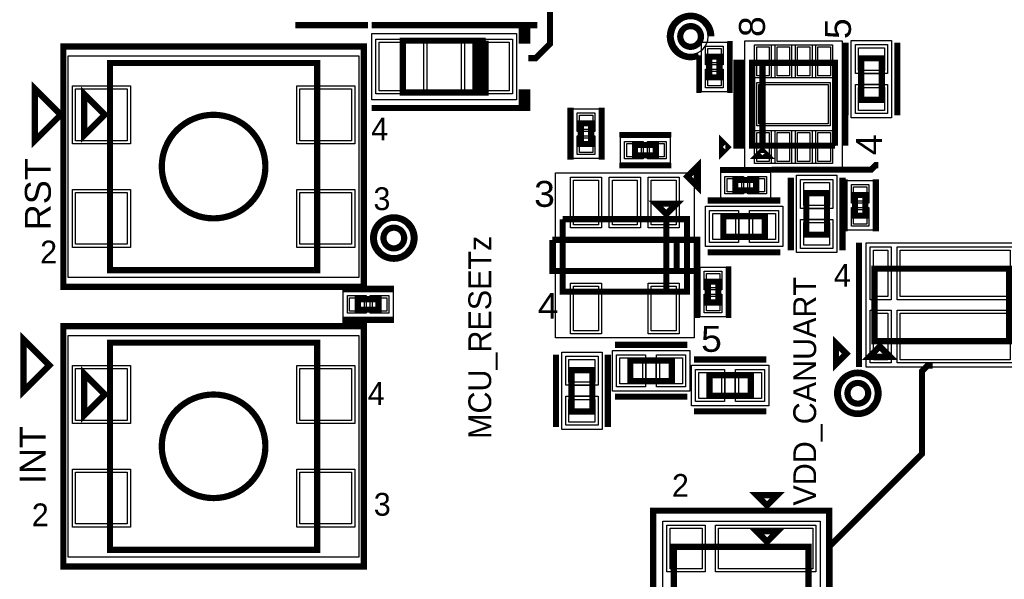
# Model space of a CAD drawing. Extents: x -10 to 137, y -32 to 198.
# Tile 27 of 83: x 17 to 41, y 74 to 88. Entities that reach past the tile are written whole.
import ezdxf

# ---------------------------------------------------------------- set-up
doc = ezdxf.new("R2010")
doc.units = 0
for name, color, linetype in [('BG_SILKSCREEN_TOP', 7, 'CONTINUOUS'), ('PG_ASSEMBLY_TOP', 120, 'CONTINUOUS'), ('PG_DFA_BOUND_TOP', 95, 'CONTINUOUS'), ('PG_PLACE_BOUND_TOP', 23, 'CONTINUOUS'), ('PG_SILKSCREEN_TOP', 7, 'CONTINUOUS'), ('PG_SOLDERMASK_TOP', 110, 'CONTINUOUS'), ('PIN_PASTEMASK_TOP', 212, 'CONTINUOUS'), ('PIN_SOLDERMASK_TOP', 2, 'CONTINUOUS'), ('PIN_TOP', 3, 'CONTINUOUS'), ('VKO_TOP', 243, 'CONTINUOUS')]:
    doc.layers.add(name, color=color, linetype=linetype)

msp = doc.modelspace()

# ---------------------------------------------------------------- linework, layer by layer
at = {"layer": 'PG_ASSEMBLY_TOP', "const_width": 0.1524}
for points in [[(33.445958, 87.707978, 1), (32.937958, 87.707978, 1), (33.445958, 87.707978)], [(22.76729, 84.517484, 1), (20.22729, 84.517484, 1), (22.76729, 84.517484)], [(26.170128, 82.765392, 1), (25.662128, 82.765392, 1), (26.170128, 82.765392)], [(37.54628, 78.958948, 1), (37.03828, 78.958948, 1), (37.54628, 78.958948)], [(22.76729, 77.659484, 1), (20.22729, 77.659484, 1), (22.76729, 77.659484)]]:
    msp.add_lwpolyline(points, format="xyb", dxfattribs=at)
for points in [[(28.16733, 87.605362), (26.13533, 87.605362), (26.13533, 86.335362), (28.04033, 86.335362)], [(28.04033, 86.335362), (27.91333, 86.335362), (27.91333, 87.605362), (28.04033, 87.605362), (28.04033, 86.335362), (28.16733, 86.335362), (28.16733, 87.605362)], [(33.903158, 86.704678), (33.903158, 87.212678), (33.649158, 87.212678), (33.649158, 86.704678), (33.903158, 86.704678)], [(37.371782, 87.171276), (37.371782, 86.155276), (37.879782, 86.155276), (37.879782, 87.171276), (37.371782, 87.171276)], [(18.95729, 87.057484), (18.95729, 81.977484), (24.03729, 81.977484), (24.03729, 87.057484), (18.95729, 87.057484)], [(36.731702, 85.03031), (36.731702, 87.06231), (34.699702, 87.06231), (34.699702, 85.03031), (34.953702, 85.03031), (34.953702, 87.06231)], [(34.953702, 87.06231), (34.953702, 85.03031), (36.731702, 85.03031)], [(18.83029, 85.787484), (18.32229, 86.295484), (18.32229, 85.279484), (18.83029, 85.787484)], [(30.50286, 85.578188), (30.50286, 85.070188), (30.75686, 85.070188), (30.75686, 85.578188), (30.50286, 85.578188)], [(32.337248, 85.047328), (31.829248, 85.047328), (31.829248, 84.793328), (32.337248, 84.793328), (32.337248, 85.047328)], [(34.953702, 84.90331), (34.826702, 84.77631), (35.080702, 84.77631), (34.953702, 84.90331)], [(34.29, 83.934808), (34.798, 83.934808), (34.798, 84.188808), (34.29, 84.188808), (34.29, 83.934808)], [(36.537138, 82.848704), (36.537138, 83.864704), (36.029138, 83.864704), (36.029138, 82.848704), (36.537138, 82.848704)], [(37.476938, 83.312762), (37.476938, 83.820762), (37.222938, 83.820762), (37.222938, 83.312762), (37.476938, 83.312762)], [(32.59582, 83.354672), (32.84982, 83.608672), (32.34182, 83.608672), (32.59582, 83.354672)], [(32.59582, 81.449672), (32.59582, 83.227672), (30.05582, 83.227672)], [(30.05582, 83.227672), (30.05582, 81.449672), (33.10382, 81.449672), (33.10382, 83.227672), (32.59582, 83.227672), (32.59582, 81.449672)], [(35.011614, 83.303872), (33.995614, 83.303872), (33.995614, 82.795872), (35.011614, 82.795872), (35.011614, 83.303872)], [(41.002712, 80.23606), (41.002712, 82.01406), (37.700712, 82.01406), (37.700712, 80.23606), (41.002712, 80.23606)], [(33.870646, 81.186782), (33.870646, 81.694782), (33.616646, 81.694782), (33.616646, 81.186782), (33.870646, 81.186782)], [(25.54224, 81.26476), (25.03424, 81.26476), (25.03424, 81.01076), (25.54224, 81.01076), (25.54224, 81.26476)], [(18.95729, 80.199484), (18.95729, 75.119484), (24.03729, 75.119484), (24.03729, 80.199484), (18.95729, 80.199484)], [(37.827712, 80.10906), (37.573712, 79.85506), (38.081712, 79.85506), (37.827712, 80.10906)], [(32.73171, 79.764128), (31.71571, 79.764128), (31.71571, 79.256128), (32.73171, 79.256128), (32.73171, 79.764128)], [(18.83029, 78.929484), (18.32229, 79.437484), (18.32229, 78.421484), (18.83029, 78.929484)], [(30.27426, 79.528162), (30.27426, 78.512162), (30.78226, 78.512162), (30.78226, 79.528162), (30.27426, 79.528162)], [(33.653222, 78.896464), (34.669222, 78.896464), (34.669222, 79.404464), (33.653222, 79.404464), (33.653222, 78.896464)], [(35.066986, 75.319382), (35.320986, 75.573382), (34.812986, 75.573382), (35.066986, 75.319382)], [(32.780986, 75.192382), (32.780986, 73.414382), (36.082986, 73.414382), (36.082986, 75.192382), (32.780986, 75.192382)]]:
    msp.add_lwpolyline(points, dxfattribs=at)
at = {"layer": 'PG_DFA_BOUND_TOP'}
for points in [[(33.623758, 87.707978, 1), (32.760158, 87.707978, 1)], [(26.347928, 82.765392, 1), (25.484328, 82.765392, 1)], [(37.72408, 78.958948, 1), (36.86048, 78.958948, 1)]]:
    msp.add_lwpolyline(points, format="xyb", close=True, dxfattribs=at)
for points in [[(28.925266, 87.783162), (28.925266, 86.157562), (25.377394, 86.157562), (25.377394, 87.783162)], [(34.093658, 86.34857), (33.458658, 86.34857), (33.458658, 87.568786), (34.093658, 87.568786)], [(36.909502, 84.488274), (34.521902, 84.488274), (34.521902, 87.604346), (36.909502, 87.604346)], [(37.130482, 87.610442), (38.121082, 87.610442), (38.121082, 85.71611), (37.130482, 85.71611)], [(17.934432, 87.235284), (25.060148, 87.235284), (25.060148, 81.799684), (17.934432, 81.799684)], [(30.31236, 85.934296), (30.94736, 85.934296), (30.94736, 84.71408), (30.31236, 84.71408)], [(32.693356, 85.237828), (32.693356, 84.602828), (31.47314, 84.602828), (31.47314, 85.237828)], [(29.87802, 84.362544), (33.28162, 84.362544), (33.28162, 80.3148), (29.87802, 80.3148)], [(33.933892, 83.744308), (33.933892, 84.379308), (35.154108, 84.379308), (35.154108, 83.744308)], [(36.778438, 82.409538), (35.787838, 82.409538), (35.787838, 84.30387), (36.778438, 84.30387)], [(37.667438, 82.956654), (37.032438, 82.956654), (37.032438, 84.17687), (37.667438, 84.17687)], [(35.45078, 83.545172), (35.45078, 82.554572), (33.556448, 82.554572), (33.556448, 83.545172)], [(41.200832, 79.600806), (37.495988, 79.600806), (37.495988, 82.649314), (41.200832, 82.649314)], [(34.061146, 80.830674), (33.426146, 80.830674), (33.426146, 82.05089), (34.061146, 82.05089)], [(25.898348, 81.45526), (25.898348, 80.82026), (24.678132, 80.82026), (24.678132, 81.45526)], [(17.934432, 80.377284), (25.060148, 80.377284), (25.060148, 74.941684), (17.934432, 74.941684)], [(30.03296, 79.967328), (31.02356, 79.967328), (31.02356, 78.072996), (30.03296, 78.072996)], [(33.170876, 80.005428), (33.170876, 79.014828), (31.276544, 79.014828), (31.276544, 80.005428)], [(33.214056, 78.655164), (33.214056, 79.645764), (35.108388, 79.645764), (35.108388, 78.655164)], [(32.510476, 75.826366), (36.365434, 75.826366), (36.365434, 72.780398), (32.510476, 72.780398)]]:
    msp.add_lwpolyline(points, close=True, dxfattribs=at)
at = {"layer": 'PG_PLACE_BOUND_TOP'}
for points in [[(33.445958, 87.707978, 1), (32.937958, 87.707978, 1)], [(26.170128, 82.765392, 1), (25.662128, 82.765392, 1)], [(37.54628, 78.958948, 1), (37.03828, 78.958948, 1)]]:
    msp.add_lwpolyline(points, format="xyb", close=True, dxfattribs=at)
for points in [[(28.16733, 86.335362), (28.16733, 87.605362), (26.13533, 87.605362), (26.13533, 86.335362)], [(33.903158, 86.704678), (33.903158, 87.212678), (33.649158, 87.212678), (33.649158, 86.704678)], [(37.371782, 87.171276), (37.371782, 86.155276), (37.879782, 86.155276), (37.879782, 87.171276)], [(18.95729, 87.057484), (18.95729, 81.977484), (24.03729, 81.977484), (24.03729, 87.057484)], [(36.731702, 85.03031), (34.699702, 85.03031), (34.699702, 87.06231), (36.731702, 87.06231)], [(30.50286, 85.578188), (30.50286, 85.070188), (30.75686, 85.070188), (30.75686, 85.578188)], [(32.337248, 85.047328), (31.829248, 85.047328), (31.829248, 84.793328), (32.337248, 84.793328)], [(34.29, 83.934808), (34.798, 83.934808), (34.798, 84.188808), (34.29, 84.188808)], [(36.537138, 82.848704), (36.537138, 83.864704), (36.029138, 83.864704), (36.029138, 82.848704)], [(37.476938, 83.312762), (37.476938, 83.820762), (37.222938, 83.820762), (37.222938, 83.312762)], [(35.011614, 83.303872), (33.995614, 83.303872), (33.995614, 82.795872), (35.011614, 82.795872)], [(30.05582, 83.227672), (30.05582, 81.449672), (33.10382, 81.449672), (33.10382, 83.227672)], [(37.700712, 80.23606), (41.002712, 80.23606), (41.002712, 82.01406), (37.700712, 82.01406)], [(33.870646, 81.186782), (33.870646, 81.694782), (33.616646, 81.694782), (33.616646, 81.186782)], [(25.54224, 81.26476), (25.03424, 81.26476), (25.03424, 81.01076), (25.54224, 81.01076)], [(18.95729, 80.199484), (18.95729, 75.119484), (24.03729, 75.119484), (24.03729, 80.199484)], [(32.73171, 79.764128), (31.71571, 79.764128), (31.71571, 79.256128), (32.73171, 79.256128)], [(30.27426, 79.528162), (30.27426, 78.512162), (30.78226, 78.512162), (30.78226, 79.528162)], [(33.653222, 78.896464), (34.669222, 78.896464), (34.669222, 79.404464), (33.653222, 79.404464)], [(32.780986, 75.192382), (32.780986, 73.414382), (36.082986, 73.414382), (36.082986, 75.192382)]]:
    msp.add_lwpolyline(points, close=True, dxfattribs=at)
at = {"layer": 'PG_SILKSCREEN_TOP'}
for points, const_width in [([(29.21635, 87.176356), (29.396436, 87.176356), (29.743908, 87.523828), (29.743908, 88.758522), (29.923994, 88.938608)], 0.1524), ([(23.50389, 87.985854), (25.28189, 87.985854)], 0.1524), ([(29.18333, 87.605362), (29.18333, 87.986362), (29.05633, 87.986362), (29.05633, 87.605362), (29.18333, 87.605362), (29.18333, 87.986362), (25.37333, 87.986362)], 0.1524), ([(27.659076, 87.985854), (29.437076, 87.985854)], 0.1524), ([(34.157158, 86.323678), (34.157158, 87.593678)], 0.127), ([(36.990782, 87.552276), (36.990782, 85.774276)], 0.1524), ([(38.260782, 87.552276), (38.260782, 85.774276)], 0.1524), ([(17.81429, 87.463884), (25.18029, 87.463884), (25.18029, 81.571084), (17.81429, 81.571084), (17.81429, 87.463884)], 0.1524), ([(33.395158, 86.323678), (33.395158, 87.242396)], 0.127), ([(34.445702, 85.03031), (34.445702, 87.06231), (34.318702, 87.06231), (34.318702, 85.03031), (34.445702, 85.03031)], 0.1524), ([(36.985702, 85.03031), (36.985702, 87.06231)], 0.1524), ([(17.75079, 85.787484), (17.11579, 86.422484), (17.11579, 85.152484), (17.75079, 85.787484)], 0.1524), ([(29.18333, 86.335362), (29.18333, 85.954362), (29.05633, 85.954362), (29.05633, 86.335362), (29.18333, 86.335362), (29.18333, 85.954362), (25.37333, 85.954362)], 0.1524), ([(30.24886, 85.959188), (30.24886, 84.689188)], 0.1524), ([(31.01086, 85.959188), (31.01086, 84.689188)], 0.1524), ([(32.718248, 85.301328), (31.448248, 85.301328)], 0.127), ([(34.09188, 84.995766), (33.96488, 85.122766), (33.96488, 84.868766), (34.09188, 84.995766)], 0.1524), ([(32.718248, 84.539328), (31.448248, 84.539328)], 0.127), ([(33.114996, 84.27212), (33.368996, 84.01812), (33.368996, 84.52612), (33.114996, 84.27212)], 0.1524), ([(33.909, 84.442808), (35.179, 84.442808)], 0.127), ([(35.179, 84.442808), (37.619686, 84.442808), (37.728398, 84.55152), (37.791136, 84.55152)], 0.1524), ([(35.648138, 82.467704), (35.648138, 84.245704)], 0.1524), ([(36.918138, 82.467704), (36.918138, 84.245704)], 0.1524), ([(36.968938, 82.931762), (36.968938, 84.201762)], 0.1524), ([(37.730938, 82.931762), (37.730938, 84.201762)], 0.1524), ([(35.392614, 83.684872), (33.614614, 83.684872)], 0.1524), ([(33.909, 83.680808), (35.179, 83.680808)], 0.127), ([(32.84982, 81.957672), (32.84982, 82.719672), (29.80182, 82.719672)], 0.1524), ([(29.80182, 82.719672), (29.80182, 81.957672), (33.35782, 81.957672), (33.35782, 82.719672), (32.84982, 82.719672), (32.84982, 81.957672)], 0.1524), ([(37.319712, 79.60106), (37.319712, 82.64906)], 0.1524), ([(35.392614, 82.414872), (33.614614, 82.414872)], 0.1524), ([(33.362646, 80.805782), (33.362646, 82.075782)], 0.127), ([(34.124646, 80.805782), (34.124646, 82.075782)], 0.127), ([(25.92324, 81.51876), (24.65324, 81.51876)], 0.1524), ([(17.81429, 80.605884), (25.18029, 80.605884), (25.18029, 74.713084), (17.81429, 74.713084), (17.81429, 80.605884)], 0.1524), ([(25.92324, 80.75676), (24.65324, 80.75676)], 0.1524), ([(17.469866, 79.644748), (16.834866, 80.279748), (16.834866, 79.009748), (17.469866, 79.644748)], 0.1524), ([(33.11271, 80.145128), (31.33471, 80.145128)], 0.1524), ([(37.010848, 79.930244), (36.756848, 80.184244), (36.756848, 79.676244), (37.010848, 79.930244)], 0.1524), ([(29.89326, 79.909162), (29.89326, 78.131162)], 0.1524), ([(31.16326, 79.909162), (31.16326, 78.131162)], 0.1524), ([(33.272222, 79.785464), (35.050222, 79.785464)], 0.1524), ([(39.128446, 79.641192), (39.003478, 79.641192), (38.86581, 79.503524), (38.86581, 77.47508), (36.599622, 75.208892), (36.599622, 72.230234), (36.754054, 72.075802)], 0.1524), ([(33.11271, 78.875128), (31.33471, 78.875128)], 0.1524), ([(33.272222, 78.515464), (35.050222, 78.515464)], 0.1524), ([(35.066986, 76.208382), (35.320986, 76.462382), (34.812986, 76.462382), (35.066986, 76.208382)], 0.1524), ([(36.590986, 76.081382), (32.272986, 76.081382), (32.272986, 72.525382), (36.590986, 72.525382), (36.590986, 76.081382)], 0.1524)]:
    msp.add_lwpolyline(points, dxfattribs=dict(at, const_width=const_width))
at = {"layer": 'PG_SILKSCREEN_TOP', "const_width": 0.1524}
for points in [[(33.699958, 87.707978, 3.353221), (33.395158, 87.242396)], [(26.424128, 82.765392, 1), (25.408128, 82.765392, 1), (26.424128, 82.765392)], [(37.80028, 78.958948, 1), (36.78428, 78.958948, 1), (37.80028, 78.958948)]]:
    msp.add_lwpolyline(points, format="xyb", dxfattribs=at)
at = {"layer": 'PG_SOLDERMASK_TOP'}
for points in [[(36.668964, 86.689946), (34.76244, 86.689946), (34.76244, 87.502746), (36.668964, 87.502746)], [(36.668964, 84.589874), (34.76244, 84.589874), (34.76244, 85.402674), (36.668964, 85.402674)]]:
    msp.add_lwpolyline(points, close=True, dxfattribs=at)
at = {"layer": 'PIN_PASTEMASK_TOP'}
for points in [[(25.555194, 87.567262), (26.647394, 87.567262), (26.647394, 86.373462), (25.555194, 86.373462)], [(27.655266, 87.567262), (28.747466, 87.567262), (28.747466, 86.373462), (27.655266, 86.373462)], [(33.941258, 87.060786), (33.611058, 87.060786), (33.611058, 87.416386), (33.941258, 87.416386)], [(35.11804, 86.740746), (34.81324, 86.740746), (34.81324, 87.451946), (35.11804, 87.451946)], [(35.618166, 86.740746), (35.313366, 86.740746), (35.313366, 87.451946), (35.618166, 87.451946)], [(36.118038, 86.740746), (35.813238, 86.740746), (35.813238, 87.451946), (36.118038, 87.451946)], [(36.618164, 86.740746), (36.313364, 86.740746), (36.313364, 87.451946), (36.618164, 87.451946)], [(37.308282, 87.432642), (37.943282, 87.432642), (37.943282, 86.873842), (37.308282, 86.873842)], [(33.941258, 86.50097), (33.611058, 86.50097), (33.611058, 86.85657), (33.941258, 86.85657)], [(18.112232, 86.422484), (19.382232, 86.422484), (19.382232, 85.152484), (18.112232, 85.152484)], [(23.612348, 86.422484), (24.882348, 86.422484), (24.882348, 85.152484), (23.612348, 85.152484)], [(36.566602, 85.56371), (34.864802, 85.56371), (34.864802, 86.52891), (36.566602, 86.52891)], [(37.308282, 86.45271), (37.943282, 86.45271), (37.943282, 85.89391), (37.308282, 85.89391)], [(30.46476, 85.781896), (30.79496, 85.781896), (30.79496, 85.426296), (30.46476, 85.426296)], [(30.46476, 85.22208), (30.79496, 85.22208), (30.79496, 84.86648), (30.46476, 84.86648)], [(35.11804, 84.640674), (34.81324, 84.640674), (34.81324, 85.351874), (35.11804, 85.351874)], [(35.618166, 84.640674), (35.313366, 84.640674), (35.313366, 85.351874), (35.618166, 85.351874)], [(36.118038, 84.640674), (35.813238, 84.640674), (35.813238, 85.351874), (36.118038, 85.351874)], [(36.618164, 84.640674), (36.313364, 84.640674), (36.313364, 85.351874), (36.618164, 85.351874)], [(31.98114, 85.085428), (31.98114, 84.755228), (31.62554, 84.755228), (31.62554, 85.085428)], [(32.540956, 85.085428), (32.540956, 84.755228), (32.185356, 84.755228), (32.185356, 85.085428)], [(30.32506, 84.184744), (30.93466, 84.184744), (30.93466, 83.092544), (30.32506, 83.092544)], [(31.27502, 84.184744), (31.88462, 84.184744), (31.88462, 83.092544), (31.27502, 83.092544)], [(32.22498, 84.184744), (32.83458, 84.184744), (32.83458, 83.092544), (32.22498, 83.092544)], [(34.086292, 83.896708), (34.086292, 84.226908), (34.441892, 84.226908), (34.441892, 83.896708)], [(34.646108, 83.896708), (34.646108, 84.226908), (35.001708, 84.226908), (35.001708, 83.896708)], [(36.600638, 83.56727), (35.965638, 83.56727), (35.965638, 84.12607), (36.600638, 84.12607)], [(37.515038, 83.66887), (37.184838, 83.66887), (37.184838, 84.02447), (37.515038, 84.02447)], [(18.112232, 83.882484), (19.382232, 83.882484), (19.382232, 82.612484), (18.112232, 82.612484)], [(23.612348, 83.882484), (24.882348, 83.882484), (24.882348, 82.612484), (23.612348, 82.612484)], [(34.293048, 83.367372), (34.293048, 82.732372), (33.734248, 82.732372), (33.734248, 83.367372)], [(35.27298, 83.367372), (35.27298, 82.732372), (34.71418, 82.732372), (34.71418, 83.367372)], [(37.515038, 83.109054), (37.184838, 83.109054), (37.184838, 83.464654), (37.515038, 83.464654)], [(36.600638, 82.587338), (35.965638, 82.587338), (35.965638, 83.146138), (36.600638, 83.146138)], [(38.029388, 81.328514), (37.673788, 81.328514), (37.673788, 82.471514), (38.029388, 82.471514)], [(41.023032, 81.328514), (38.330632, 81.328514), (38.330632, 82.471514), (41.023032, 82.471514)], [(33.908746, 81.54289), (33.578546, 81.54289), (33.578546, 81.89849), (33.908746, 81.89849)], [(30.32506, 81.5848), (30.93466, 81.5848), (30.93466, 80.4926), (30.32506, 80.4926)], [(32.22498, 81.5848), (32.83458, 81.5848), (32.83458, 80.4926), (32.22498, 80.4926)], [(25.186132, 81.30286), (25.186132, 80.97266), (24.830532, 80.97266), (24.830532, 81.30286)], [(25.745948, 81.30286), (25.745948, 80.97266), (25.390348, 80.97266), (25.390348, 81.30286)], [(33.908746, 80.983074), (33.578546, 80.983074), (33.578546, 81.338674), (33.908746, 81.338674)], [(38.029388, 79.778606), (37.673788, 79.778606), (37.673788, 80.921606), (38.029388, 80.921606)], [(41.023032, 79.778606), (38.330632, 79.778606), (38.330632, 80.921606), (41.023032, 80.921606)], [(30.21076, 79.789528), (30.84576, 79.789528), (30.84576, 79.230728), (30.21076, 79.230728)], [(32.013144, 79.827628), (32.013144, 79.192628), (31.454344, 79.192628), (31.454344, 79.827628)], [(32.993076, 79.827628), (32.993076, 79.192628), (32.434276, 79.192628), (32.434276, 79.827628)], [(18.112232, 79.564484), (19.382232, 79.564484), (19.382232, 78.294484), (18.112232, 78.294484)], [(23.612348, 79.564484), (24.882348, 79.564484), (24.882348, 78.294484), (23.612348, 78.294484)], [(33.391856, 78.832964), (33.391856, 79.467964), (33.950656, 79.467964), (33.950656, 78.832964)], [(34.371788, 78.832964), (34.371788, 79.467964), (34.930588, 79.467964), (34.930588, 78.832964)], [(30.21076, 78.809596), (30.84576, 78.809596), (30.84576, 78.250796), (30.21076, 78.250796)], [(18.112232, 77.024484), (19.382232, 77.024484), (19.382232, 75.754484), (18.112232, 75.754484)], [(23.612348, 77.024484), (24.882348, 77.024484), (24.882348, 75.754484), (23.612348, 75.754484)], [(32.688276, 75.648566), (33.475676, 75.648566), (33.475676, 74.657966), (32.688276, 74.657966)], [(33.876234, 75.648566), (36.187634, 75.648566), (36.187634, 74.657966), (33.876234, 74.657966)]]:
    msp.add_lwpolyline(points, close=True, dxfattribs=at)
at = {"layer": 'PIN_SOLDERMASK_TOP'}
for points in [[(25.478994, 87.643462), (26.723594, 87.643462), (26.723594, 86.297262), (25.478994, 86.297262)], [(27.579066, 87.643462), (28.823666, 87.643462), (28.823666, 86.297262), (27.579066, 86.297262)], [(33.992058, 87.009986), (33.560258, 87.009986), (33.560258, 87.467186), (33.992058, 87.467186)], [(35.16884, 86.689946), (34.76244, 86.689946), (34.76244, 87.502746), (35.16884, 87.502746)], [(35.668966, 86.689946), (35.262566, 86.689946), (35.262566, 87.502746), (35.668966, 87.502746)], [(36.168838, 86.689946), (35.762438, 86.689946), (35.762438, 87.502746), (36.168838, 87.502746)], [(36.668964, 86.689946), (36.262564, 86.689946), (36.262564, 87.502746), (36.668964, 87.502746)], [(37.232082, 87.508842), (38.019482, 87.508842), (38.019482, 86.797642), (37.232082, 86.797642)], [(33.992058, 86.45017), (33.560258, 86.45017), (33.560258, 86.90737), (33.992058, 86.90737)], [(18.036032, 86.498684), (19.458432, 86.498684), (19.458432, 85.076284), (18.036032, 85.076284)], [(23.536148, 86.498684), (24.958548, 86.498684), (24.958548, 85.076284), (23.536148, 85.076284)], [(36.617402, 85.51291), (34.814002, 85.51291), (34.814002, 86.57971), (36.617402, 86.57971)], [(37.232082, 86.52891), (38.019482, 86.52891), (38.019482, 85.81771), (37.232082, 85.81771)], [(30.41396, 85.832696), (30.84576, 85.832696), (30.84576, 85.375496), (30.41396, 85.375496)], [(30.41396, 85.27288), (30.84576, 85.27288), (30.84576, 84.81568), (30.41396, 84.81568)], [(35.16884, 84.589874), (34.76244, 84.589874), (34.76244, 85.402674), (35.16884, 85.402674)], [(35.668966, 84.589874), (35.262566, 84.589874), (35.262566, 85.402674), (35.668966, 85.402674)], [(36.168838, 84.589874), (35.762438, 84.589874), (35.762438, 85.402674), (36.168838, 85.402674)], [(36.668964, 84.589874), (36.262564, 84.589874), (36.262564, 85.402674), (36.668964, 85.402674)], [(32.03194, 85.136228), (32.03194, 84.704428), (31.57474, 84.704428), (31.57474, 85.136228)], [(32.591756, 85.136228), (32.591756, 84.704428), (32.134556, 84.704428), (32.134556, 85.136228)], [(30.24886, 84.260944), (31.01086, 84.260944), (31.01086, 83.016344), (30.24886, 83.016344)], [(31.19882, 84.260944), (31.96082, 84.260944), (31.96082, 83.016344), (31.19882, 83.016344)], [(32.14878, 84.260944), (32.91078, 84.260944), (32.91078, 83.016344), (32.14878, 83.016344)], [(34.035492, 83.845908), (34.035492, 84.277708), (34.492692, 84.277708), (34.492692, 83.845908)], [(34.595308, 83.845908), (34.595308, 84.277708), (35.052508, 84.277708), (35.052508, 83.845908)], [(36.676838, 83.49107), (35.889438, 83.49107), (35.889438, 84.20227), (36.676838, 84.20227)], [(37.565838, 83.61807), (37.134038, 83.61807), (37.134038, 84.07527), (37.565838, 84.07527)], [(18.036032, 83.958684), (19.458432, 83.958684), (19.458432, 82.536284), (18.036032, 82.536284)], [(23.536148, 83.958684), (24.958548, 83.958684), (24.958548, 82.536284), (23.536148, 82.536284)], [(34.369248, 83.443572), (34.369248, 82.656172), (33.658048, 82.656172), (33.658048, 83.443572)], [(35.34918, 83.443572), (35.34918, 82.656172), (34.63798, 82.656172), (34.63798, 83.443572)], [(37.565838, 83.058254), (37.134038, 83.058254), (37.134038, 83.515454), (37.565838, 83.515454)], [(36.676838, 82.511138), (35.889438, 82.511138), (35.889438, 83.222338), (36.676838, 83.222338)], [(38.105588, 81.252314), (37.597588, 81.252314), (37.597588, 82.547714), (38.105588, 82.547714)], [(41.099232, 81.252314), (38.254432, 81.252314), (38.254432, 82.547714), (41.099232, 82.547714)], [(33.959546, 81.49209), (33.527746, 81.49209), (33.527746, 81.94929), (33.959546, 81.94929)], [(30.24886, 81.661), (31.01086, 81.661), (31.01086, 80.4164), (30.24886, 80.4164)], [(32.14878, 81.661), (32.91078, 81.661), (32.91078, 80.4164), (32.14878, 80.4164)], [(25.236932, 81.35366), (25.236932, 80.92186), (24.779732, 80.92186), (24.779732, 81.35366)], [(25.796748, 81.35366), (25.796748, 80.92186), (25.339548, 80.92186), (25.339548, 81.35366)], [(33.959546, 80.932274), (33.527746, 80.932274), (33.527746, 81.389474), (33.959546, 81.389474)], [(38.105588, 79.702406), (37.597588, 79.702406), (37.597588, 80.997806), (38.105588, 80.997806)], [(41.099232, 79.702406), (38.254432, 79.702406), (38.254432, 80.997806), (41.099232, 80.997806)], [(32.089344, 79.903828), (32.089344, 79.116428), (31.378144, 79.116428), (31.378144, 79.903828)], [(33.069276, 79.903828), (33.069276, 79.116428), (32.358076, 79.116428), (32.358076, 79.903828)], [(30.13456, 79.865728), (30.92196, 79.865728), (30.92196, 79.154528), (30.13456, 79.154528)], [(18.036032, 79.640684), (19.458432, 79.640684), (19.458432, 78.218284), (18.036032, 78.218284)], [(23.536148, 79.640684), (24.958548, 79.640684), (24.958548, 78.218284), (23.536148, 78.218284)], [(33.315656, 78.756764), (33.315656, 79.544164), (34.026856, 79.544164), (34.026856, 78.756764)], [(34.295588, 78.756764), (34.295588, 79.544164), (35.006788, 79.544164), (35.006788, 78.756764)], [(30.13456, 78.885796), (30.92196, 78.885796), (30.92196, 78.174596), (30.13456, 78.174596)], [(18.036032, 77.100684), (19.458432, 77.100684), (19.458432, 75.678284), (18.036032, 75.678284)], [(23.536148, 77.100684), (24.958548, 77.100684), (24.958548, 75.678284), (23.536148, 75.678284)], [(32.612076, 75.724766), (33.551876, 75.724766), (33.551876, 74.581766), (32.612076, 74.581766)], [(33.800034, 75.724766), (36.263834, 75.724766), (36.263834, 74.581766), (33.800034, 74.581766)]]:
    msp.add_lwpolyline(points, close=True, dxfattribs=at)
for centre in [(33.191958, 87.707978), (25.916128, 82.765392), (37.29228, 78.958948)]:
    msp.add_circle(centre, 0.2794, dxfattribs=at)
at = {"layer": 'PIN_TOP'}
for points in [[(25.555194, 87.567262), (26.647394, 87.567262), (26.647394, 86.373462), (25.555194, 86.373462)], [(27.655266, 87.567262), (28.747466, 87.567262), (28.747466, 86.373462), (27.655266, 86.373462)], [(33.941258, 87.060786), (33.611058, 87.060786), (33.611058, 87.416386), (33.941258, 87.416386)], [(35.11804, 86.740746), (34.81324, 86.740746), (34.81324, 87.451946), (35.11804, 87.451946)], [(35.618166, 86.740746), (35.313366, 86.740746), (35.313366, 87.451946), (35.618166, 87.451946)], [(36.118038, 86.740746), (35.813238, 86.740746), (35.813238, 87.451946), (36.118038, 87.451946)], [(36.618164, 86.740746), (36.313364, 86.740746), (36.313364, 87.451946), (36.618164, 87.451946)], [(37.308282, 87.432642), (37.943282, 87.432642), (37.943282, 86.873842), (37.308282, 86.873842)], [(33.941258, 86.50097), (33.611058, 86.50097), (33.611058, 86.85657), (33.941258, 86.85657)], [(18.112232, 86.422484), (19.382232, 86.422484), (19.382232, 85.152484), (18.112232, 85.152484)], [(23.612348, 86.422484), (24.882348, 86.422484), (24.882348, 85.152484), (23.612348, 85.152484)], [(36.566602, 85.56371), (34.864802, 85.56371), (34.864802, 86.52891), (36.566602, 86.52891)], [(37.308282, 86.45271), (37.943282, 86.45271), (37.943282, 85.89391), (37.308282, 85.89391)], [(30.46476, 85.781896), (30.79496, 85.781896), (30.79496, 85.426296), (30.46476, 85.426296)], [(30.46476, 85.22208), (30.79496, 85.22208), (30.79496, 84.86648), (30.46476, 84.86648)], [(35.11804, 84.640674), (34.81324, 84.640674), (34.81324, 85.351874), (35.11804, 85.351874)], [(35.618166, 84.640674), (35.313366, 84.640674), (35.313366, 85.351874), (35.618166, 85.351874)], [(36.118038, 84.640674), (35.813238, 84.640674), (35.813238, 85.351874), (36.118038, 85.351874)], [(36.618164, 84.640674), (36.313364, 84.640674), (36.313364, 85.351874), (36.618164, 85.351874)], [(31.98114, 85.085428), (31.98114, 84.755228), (31.62554, 84.755228), (31.62554, 85.085428)], [(32.540956, 85.085428), (32.540956, 84.755228), (32.185356, 84.755228), (32.185356, 85.085428)], [(30.32506, 84.184744), (30.93466, 84.184744), (30.93466, 83.092544), (30.32506, 83.092544)], [(31.27502, 84.184744), (31.88462, 84.184744), (31.88462, 83.092544), (31.27502, 83.092544)], [(32.22498, 84.184744), (32.83458, 84.184744), (32.83458, 83.092544), (32.22498, 83.092544)], [(34.086292, 83.896708), (34.086292, 84.226908), (34.441892, 84.226908), (34.441892, 83.896708)], [(34.646108, 83.896708), (34.646108, 84.226908), (35.001708, 84.226908), (35.001708, 83.896708)], [(36.600638, 83.56727), (35.965638, 83.56727), (35.965638, 84.12607), (36.600638, 84.12607)], [(37.515038, 83.66887), (37.184838, 83.66887), (37.184838, 84.02447), (37.515038, 84.02447)], [(18.112232, 83.882484), (19.382232, 83.882484), (19.382232, 82.612484), (18.112232, 82.612484)], [(23.612348, 83.882484), (24.882348, 83.882484), (24.882348, 82.612484), (23.612348, 82.612484)], [(34.293048, 83.367372), (34.293048, 82.732372), (33.734248, 82.732372), (33.734248, 83.367372)], [(35.27298, 83.367372), (35.27298, 82.732372), (34.71418, 82.732372), (34.71418, 83.367372)], [(37.515038, 83.109054), (37.184838, 83.109054), (37.184838, 83.464654), (37.515038, 83.464654)], [(36.600638, 82.587338), (35.965638, 82.587338), (35.965638, 83.146138), (36.600638, 83.146138)], [(38.029388, 81.328514), (37.673788, 81.328514), (37.673788, 82.471514), (38.029388, 82.471514)], [(41.023032, 81.328514), (38.330632, 81.328514), (38.330632, 82.471514), (41.023032, 82.471514)], [(33.908746, 81.54289), (33.578546, 81.54289), (33.578546, 81.89849), (33.908746, 81.89849)], [(30.32506, 81.5848), (30.93466, 81.5848), (30.93466, 80.4926), (30.32506, 80.4926)], [(32.22498, 81.5848), (32.83458, 81.5848), (32.83458, 80.4926), (32.22498, 80.4926)], [(25.186132, 81.30286), (25.186132, 80.97266), (24.830532, 80.97266), (24.830532, 81.30286)], [(25.745948, 81.30286), (25.745948, 80.97266), (25.390348, 80.97266), (25.390348, 81.30286)], [(33.908746, 80.983074), (33.578546, 80.983074), (33.578546, 81.338674), (33.908746, 81.338674)], [(38.029388, 79.778606), (37.673788, 79.778606), (37.673788, 80.921606), (38.029388, 80.921606)], [(41.023032, 79.778606), (38.330632, 79.778606), (38.330632, 80.921606), (41.023032, 80.921606)], [(30.21076, 79.789528), (30.84576, 79.789528), (30.84576, 79.230728), (30.21076, 79.230728)], [(32.013144, 79.827628), (32.013144, 79.192628), (31.454344, 79.192628), (31.454344, 79.827628)], [(32.993076, 79.827628), (32.993076, 79.192628), (32.434276, 79.192628), (32.434276, 79.827628)], [(18.112232, 79.564484), (19.382232, 79.564484), (19.382232, 78.294484), (18.112232, 78.294484)], [(23.612348, 79.564484), (24.882348, 79.564484), (24.882348, 78.294484), (23.612348, 78.294484)], [(33.391856, 78.832964), (33.391856, 79.467964), (33.950656, 79.467964), (33.950656, 78.832964)], [(34.371788, 78.832964), (34.371788, 79.467964), (34.930588, 79.467964), (34.930588, 78.832964)], [(30.21076, 78.809596), (30.84576, 78.809596), (30.84576, 78.250796), (30.21076, 78.250796)], [(18.112232, 77.024484), (19.382232, 77.024484), (19.382232, 75.754484), (18.112232, 75.754484)], [(23.612348, 77.024484), (24.882348, 77.024484), (24.882348, 75.754484), (23.612348, 75.754484)], [(32.688276, 75.648566), (33.475676, 75.648566), (33.475676, 74.657966), (32.688276, 74.657966)], [(33.876234, 75.648566), (36.187634, 75.648566), (36.187634, 74.657966), (33.876234, 74.657966)]]:
    msp.add_lwpolyline(points, close=True, dxfattribs=at)
for centre in [(33.191958, 87.707978), (25.916128, 82.765392), (37.29228, 78.958948)]:
    msp.add_circle(centre, 0.2286, dxfattribs=at)
at = {"layer": 'VKO_TOP'}
for points in [[(37.879782, 86.790276), (37.371782, 86.790276), (37.371782, 86.536276), (37.879782, 86.536276)], [(34.630614, 82.795872), (34.630614, 83.303872), (34.376614, 83.303872), (34.376614, 82.795872)], [(36.029138, 83.229704), (36.537138, 83.229704), (36.537138, 83.483704), (36.029138, 83.483704)], [(32.35071, 79.256128), (32.35071, 79.764128), (32.09671, 79.764128), (32.09671, 79.256128)], [(34.034222, 79.404464), (34.034222, 78.896464), (34.288222, 78.896464), (34.288222, 79.404464)], [(30.78226, 79.147162), (30.27426, 79.147162), (30.27426, 78.893162), (30.78226, 78.893162)]]:
    msp.add_lwpolyline(points, close=True, dxfattribs=at)

# ---------------------------------------------------------------- texts
at = {"layer": 'BG_SILKSCREEN_TOP', "width": 1.04}
for s, p in [('RST', (17.50568, 82.9564)), ('INT', (17.37868, 76.7334))]:
    msp.add_text(s, height=0.635, rotation=90, dxfattribs=at).set_placement(p)
at = {"layer": 'BG_SILKSCREEN_TOP'}
for s, p in [('MCU_RESETz', (28.302712, 77.840078)), ('VDD_CANUART', (36.269676, 76.205842))]:
    msp.add_text(s, height=0.5588, rotation=90, dxfattribs=at).set_placement(p)
at = {"layer": 'PG_SILKSCREEN_TOP', "width": 1.08}
for s, p in [('8', (35.014154, 87.693754)), ('5', (37.122354, 87.642954)), ('4', (37.884354, 84.798154))]:
    msp.add_text(s, height=0.635, rotation=90, dxfattribs=at).set_placement(p)
at = {"layer": 'PG_SILKSCREEN_TOP'}
for s, p in [('4', (25.362154, 85.160104)), ('3', (25.416764, 83.450176)), ('2', (17.24533, 82.143854)), ('4', (36.703762, 81.572862)), ('4', (25.277318, 78.674976)), ('2', (32.733488, 76.420472)), ('3', (25.425146, 75.957938)), ('2', (17.039844, 75.699366))]:
    msp.add_text(s, height=0.5588, dxfattribs=at).set_placement(p)
at = {"layer": 'PG_SILKSCREEN_TOP', "width": 1.08}
for s, p in [('3', (29.355034, 83.529932)), ('4', (29.44368, 80.7847)), ('5', (33.448244, 79.975456))]:
    msp.add_text(s, height=0.635, dxfattribs=at).set_placement(p)

doc.saveas('drawing.dxf')
